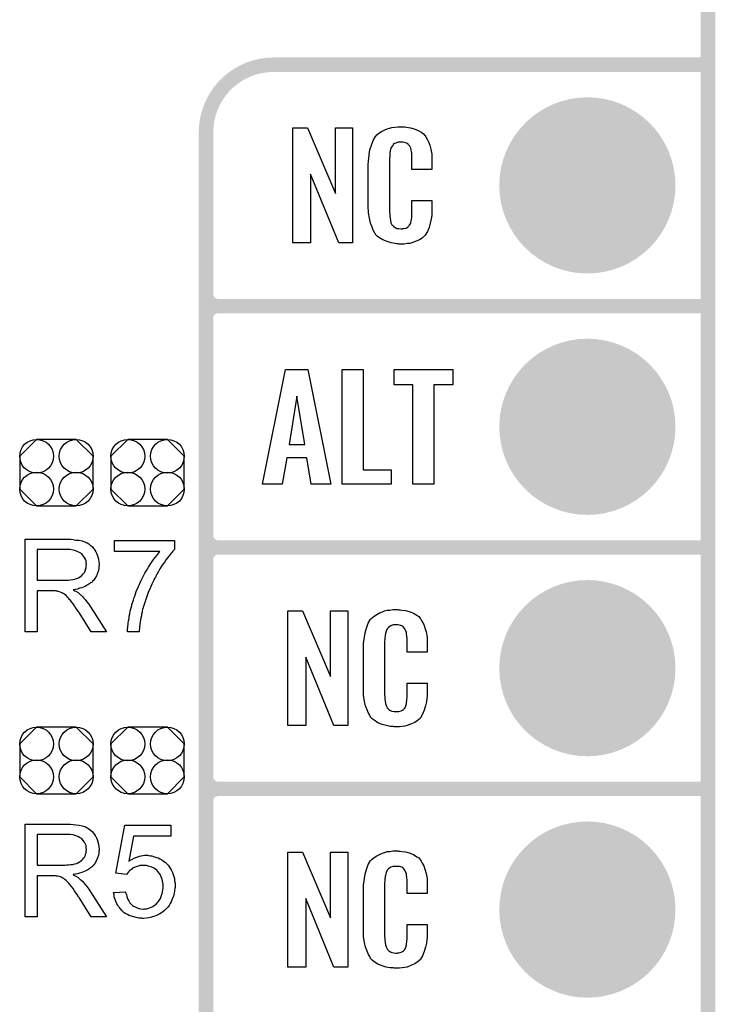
# Model space of a CAD drawing. Extents: x -0.07 to 0.96, y -0.15 to 1.54.
# Tile 9 of 14: x 0.66 to 0.95, y 0.36 to 0.77. Entities that reach past the tile are written whole.
import ezdxf

# ---------------------------------------------------------------- set-up
doc = ezdxf.new("R2010")
doc.units = 0
doc.layers.get('0').update_dxf_attribs({"linetype": 'CONTINUOUS'})
for name, color, linetype in [('gko', 6, 'CONTINUOUS'), ('gto', 2, 'CONTINUOUS'), ('gts', 1, 'CONTINUOUS')]:
    doc.layers.add(name, color=color, linetype=linetype)

# ---------------------------------------------------------------- blocks, each defined once
blk = doc.blocks.new('D35')
at = {"const_width": 0.003}
blk.add_lwpolyline([(-0.0015, 0, 1), (0.0015, 0, 1)], format="xyb", close=True, dxfattribs=at)
blk = doc.blocks.new('D45')
blk.add_lwpolyline([(0.0152, -0.0068), (0.0152, 0.0068), (0.0082, 0.0138), (-0.0082, 0.0138), (-0.0152, 0.0068), (-0.0152, -0.0068), (-0.0082, -0.0138), (0.0082, -0.0138)], close=True)
for centre in [(-0.0082, 0.0068), (0.0082, 0.0068), (-0.0082, -0.0068), (0.0082, -0.0068)]:
    blk.add_circle(centre, 0.007)
blk = doc.blocks.new('D61')
at = {"const_width": 0.0365}
blk.add_lwpolyline([(-0.01825, 0, 1), (0.01825, 0, 1)], format="xyb", close=True, dxfattribs=at)

msp = doc.modelspace()

# ---------------------------------------------------------------- linework, layer by layer
at = {"layer": 'gko', "color": 6, "const_width": 0.006}
msp.add_lwpolyline([(0.95, -0.05), (0.95, 1.45)], dxfattribs=at)
at = {"layer": 'gto', "color": 2, "const_width": 0.006}
for points in [[(0.77, 0.75, 0.414214), (0.742, 0.722)], [(0.742, 0.655, 0.414214), (0.747, 0.65)], [(0.747, 0.65, 0.414214), (0.742, 0.645)], [(0.747, 0.65, 0.414214), (0.742, 0.645)], [(0.742, 0.555, 0.414214), (0.747, 0.55)], [(0.747, 0.55, 0.414214), (0.742, 0.545)], [(0.747, 0.55, 0.414214), (0.742, 0.545)], [(0.742, 0.455, 0.414214), (0.747, 0.45)], [(0.747, 0.45, 0.414214), (0.742, 0.445)], [(0.747, 0.45, 0.414214), (0.742, 0.445)]]:
    msp.add_lwpolyline(points, format="xyb", dxfattribs=at)
for points in [[(0.77, 0.75), (0.77, 0.75)], [(0.77, 0.75), (0.77, 0.75)], [(0.77, 0.75), (0.95, 0.75)], [(0.742, -0.022), (0.742, 0.722)], [(0.742, 0.655), (0.742, 0.655)], [(0.742, 0.655), (0.742, 0.655)], [(0.747, 0.65), (0.747, 0.65)], [(0.747, 0.65), (0.747, 0.65)], [(0.747, 0.65), (0.747, 0.65)], [(0.747, 0.65), (0.747, 0.65)], [(0.747, 0.65), (0.95, 0.65)], [(0.747, 0.65), (0.95, 0.65)], [(0.742, 0.555), (0.742, 0.645)], [(0.742, 0.555), (0.742, 0.555)], [(0.742, 0.555), (0.742, 0.555)], [(0.747, 0.55), (0.747, 0.55)], [(0.747, 0.55), (0.747, 0.55)], [(0.747, 0.55), (0.747, 0.55)], [(0.747, 0.55), (0.747, 0.55)], [(0.747, 0.55), (0.95, 0.55)], [(0.747, 0.55), (0.95, 0.55)], [(0.742, 0.455), (0.742, 0.545)], [(0.742, 0.455), (0.742, 0.455)], [(0.742, 0.455), (0.742, 0.455)], [(0.747, 0.45), (0.747, 0.45)], [(0.747, 0.45), (0.747, 0.45)], [(0.747, 0.45), (0.747, 0.45)], [(0.747, 0.45), (0.747, 0.45)], [(0.747, 0.45), (0.95, 0.45)], [(0.747, 0.45), (0.95, 0.45)], [(0.742, 0.355), (0.742, 0.445)]]:
    msp.add_lwpolyline(points, dxfattribs=at)
at = {"layer": 'gto', "color": 2}
for points in [[(0.8027, 0.6762), (0.797, 0.6762), (0.7853, 0.7046), (0.7853, 0.6762), (0.7779, 0.6762), (0.7779, 0.7238), (0.784, 0.7238), (0.7956, 0.6966), (0.7956, 0.7238), (0.8027, 0.7238), (0.8027, 0.6762)], [(0.8239, 0.7242), (0.8245, 0.7242), (0.8251, 0.7241), (0.8267, 0.7239), (0.8282, 0.7235), (0.8299, 0.7228), (0.8314, 0.7219), (0.8321, 0.7214), (0.8327, 0.7207), (0.8328, 0.7205), (0.8331, 0.7201), (0.8336, 0.7192), (0.8342, 0.7181), (0.8347, 0.7167), (0.8352, 0.715), (0.8356, 0.7129), (0.8356, 0.7106), (0.8356, 0.7066), (0.8273, 0.7066), (0.8273, 0.7107), (0.8273, 0.7108), (0.8273, 0.7111), (0.8273, 0.7116), (0.8273, 0.7121), (0.8272, 0.7134), (0.8271, 0.7141), (0.827, 0.7146), (0.827, 0.7147), (0.827, 0.7149), (0.8268, 0.7154), (0.8264, 0.7163), (0.8258, 0.717), (0.8257, 0.7172), (0.8255, 0.7173), (0.8251, 0.7175), (0.8247, 0.7177), (0.8242, 0.7178), (0.8235, 0.7179), (0.8224, 0.7179), (0.822, 0.7179), (0.8216, 0.7179), (0.8206, 0.7175), (0.8201, 0.7173), (0.8196, 0.7169), (0.8195, 0.7167), (0.8191, 0.7163), (0.8186, 0.7154), (0.8183, 0.7143), (0.8183, 0.7142), (0.8183, 0.7141), (0.8182, 0.7137), (0.8182, 0.7132), (0.8181, 0.7127), (0.8181, 0.7119), (0.818, 0.7111), (0.818, 0.7102), (0.818, 0.6895), (0.818, 0.6894), (0.818, 0.6889), (0.8181, 0.6882), (0.8181, 0.6873), (0.8184, 0.6854), (0.8186, 0.6845), (0.819, 0.6837), (0.8191, 0.6836), (0.8192, 0.6834), (0.8195, 0.6832), (0.8198, 0.6829), (0.8204, 0.6825), (0.821, 0.6822), (0.8219, 0.6821), (0.8228, 0.682), (0.8232, 0.682), (0.8235, 0.6821), (0.8239, 0.6821), (0.8249, 0.6823), (0.8254, 0.6826), (0.8257, 0.6829), (0.8258, 0.6829), (0.8259, 0.6831), (0.8263, 0.6835), (0.8268, 0.6844), (0.827, 0.6854), (0.827, 0.6855), (0.8271, 0.6857), (0.8271, 0.686), (0.8272, 0.6865), (0.8272, 0.687), (0.8273, 0.6878), (0.8273, 0.6886), (0.8273, 0.6895), (0.8273, 0.6938), (0.8356, 0.6938), (0.8356, 0.69), (0.8356, 0.6899), (0.8356, 0.6897), (0.8356, 0.6894), (0.8356, 0.6889), (0.8356, 0.6883), (0.8355, 0.6876), (0.8353, 0.6861), (0.8349, 0.6844), (0.8344, 0.6826), (0.8337, 0.6809), (0.8328, 0.6794), (0.8327, 0.6792), (0.8322, 0.6788), (0.8315, 0.6782), (0.8305, 0.6775), (0.8291, 0.6769), (0.8273, 0.6762), (0.8264, 0.676), (0.8253, 0.6759), (0.8241, 0.6757), (0.822, 0.6757), (0.8216, 0.6758), (0.8209, 0.6758), (0.8203, 0.6759), (0.8187, 0.6762), (0.817, 0.6767), (0.8152, 0.6774), (0.8136, 0.6784), (0.8129, 0.679), (0.8122, 0.6797), (0.8122, 0.6798), (0.8122, 0.6799), (0.812, 0.6802), (0.8118, 0.6805), (0.8113, 0.6814), (0.8108, 0.6827), (0.8101, 0.6844), (0.8097, 0.6864), (0.8093, 0.6887), (0.8092, 0.6914), (0.8092, 0.7083), (0.8092, 0.7084), (0.8092, 0.7087), (0.8092, 0.7091), (0.8093, 0.7096), (0.8093, 0.7103), (0.8094, 0.711), (0.8096, 0.7128), (0.8099, 0.7147), (0.8105, 0.7167), (0.8112, 0.7186), (0.8122, 0.7203), (0.8122, 0.7204), (0.8124, 0.7204), (0.8128, 0.7209), (0.8136, 0.7216), (0.8147, 0.7223), (0.8161, 0.723), (0.8171, 0.7234), (0.818, 0.7237), (0.819, 0.724), (0.8202, 0.7241), (0.8214, 0.7243), (0.8234, 0.7243), (0.8239, 0.7242)], [(0.7937, 0.5762), (0.7856, 0.5762), (0.7838, 0.5871), (0.7755, 0.5871), (0.7735, 0.5762), (0.7654, 0.5762), (0.7749, 0.6238), (0.7842, 0.6238), (0.7937, 0.5762)], [(0.8071, 0.5821), (0.8187, 0.5821), (0.8187, 0.5762), (0.7984, 0.5762), (0.7984, 0.6238), (0.8071, 0.6238), (0.8071, 0.5821)], [(0.8442, 0.6174), (0.8364, 0.6174), (0.8364, 0.5762), (0.8277, 0.5762), (0.8277, 0.6174), (0.8199, 0.6174), (0.8199, 0.6238), (0.8442, 0.6238), (0.8442, 0.6174)], [(0.7796, 0.6127), (0.7764, 0.5927), (0.7829, 0.5927), (0.7796, 0.6127)], [(0.6853, 0.5534), (0.6858, 0.5534), (0.6869, 0.5533), (0.6881, 0.5531), (0.6895, 0.553), (0.6907, 0.5527), (0.6913, 0.5525), (0.6918, 0.5524), (0.6919, 0.5524), (0.6919, 0.5523), (0.6923, 0.5521), (0.6928, 0.5519), (0.6934, 0.5515), (0.694, 0.551), (0.6948, 0.5504), (0.6954, 0.5496), (0.6961, 0.5487), (0.6961, 0.5486), (0.6961, 0.5486), (0.6964, 0.5482), (0.6966, 0.5477), (0.6969, 0.547), (0.6972, 0.5461), (0.6975, 0.5451), (0.6976, 0.5441), (0.6977, 0.5429), (0.6977, 0.5429), (0.6977, 0.5428), (0.6977, 0.5425), (0.6976, 0.5422), (0.6976, 0.5419), (0.6976, 0.5415), (0.6974, 0.5405), (0.697, 0.5394), (0.6966, 0.5383), (0.6959, 0.5371), (0.6955, 0.5365), (0.695, 0.536), (0.695, 0.5359), (0.6949, 0.5359), (0.6948, 0.5357), (0.6945, 0.5355), (0.6942, 0.5353), (0.6939, 0.5351), (0.6935, 0.5348), (0.693, 0.5345), (0.6925, 0.5342), (0.6919, 0.5339), (0.6912, 0.5336), (0.6905, 0.5333), (0.6896, 0.5331), (0.6888, 0.5328), (0.6879, 0.5326), (0.6869, 0.5325), (0.687, 0.5324), (0.6872, 0.5323), (0.6875, 0.5321), (0.688, 0.5319), (0.689, 0.5313), (0.6895, 0.5309), (0.6899, 0.5305), (0.69, 0.5304), (0.6903, 0.5302), (0.6908, 0.5297), (0.6913, 0.5292), (0.6919, 0.5284), (0.6926, 0.5275), (0.6934, 0.5265), (0.6941, 0.5254), (0.7007, 0.515), (0.6944, 0.515), (0.6894, 0.523), (0.6894, 0.523), (0.6893, 0.5232), (0.6891, 0.5233), (0.689, 0.5235), (0.6886, 0.5242), (0.6881, 0.5249), (0.6875, 0.5258), (0.6869, 0.5267), (0.6863, 0.5275), (0.6857, 0.5283), (0.6856, 0.5283), (0.6855, 0.5285), (0.6852, 0.5289), (0.6848, 0.5293), (0.684, 0.5301), (0.6835, 0.5305), (0.6831, 0.5308), (0.683, 0.5309), (0.6829, 0.5309), (0.6827, 0.531), (0.6824, 0.5312), (0.682, 0.5314), (0.6817, 0.5315), (0.6808, 0.5318), (0.6807, 0.5318), (0.6806, 0.5319), (0.6804, 0.5319), (0.6801, 0.5319), (0.6797, 0.532), (0.6793, 0.532), (0.6787, 0.532), (0.6721, 0.532), (0.6721, 0.515), (0.667, 0.515), (0.667, 0.5534), (0.6848, 0.5534), (0.6853, 0.5534)], [(0.7289, 0.5492), (0.7289, 0.5491), (0.7288, 0.549), (0.7285, 0.5488), (0.7283, 0.5485), (0.728, 0.5481), (0.7276, 0.5476), (0.7271, 0.5471), (0.7266, 0.5464), (0.7261, 0.5457), (0.7255, 0.545), (0.7249, 0.5441), (0.7243, 0.5432), (0.7236, 0.5422), (0.7229, 0.5411), (0.7223, 0.54), (0.7216, 0.5388), (0.7216, 0.5388), (0.7214, 0.5385), (0.7213, 0.5382), (0.721, 0.5377), (0.7207, 0.5371), (0.7204, 0.5364), (0.72, 0.5356), (0.7196, 0.5348), (0.7192, 0.5338), (0.7187, 0.5328), (0.7182, 0.5317), (0.7178, 0.5305), (0.7169, 0.5281), (0.7161, 0.5255), (0.7161, 0.5255), (0.716, 0.5253), (0.716, 0.525), (0.7158, 0.5247), (0.7157, 0.5243), (0.7156, 0.5237), (0.7155, 0.5231), (0.7153, 0.5224), (0.7152, 0.5217), (0.715, 0.5208), (0.7147, 0.5191), (0.7145, 0.5171), (0.7143, 0.515), (0.7095, 0.515), (0.7095, 0.5151), (0.7095, 0.5152), (0.7095, 0.5154), (0.7095, 0.5158), (0.7095, 0.5162), (0.7096, 0.5168), (0.7096, 0.5174), (0.7097, 0.5181), (0.7098, 0.5188), (0.7099, 0.5196), (0.7101, 0.5206), (0.7102, 0.5215), (0.7104, 0.5225), (0.7106, 0.5236), (0.7112, 0.5259), (0.7112, 0.5259), (0.7112, 0.5262), (0.7113, 0.5265), (0.7115, 0.527), (0.7117, 0.5275), (0.7119, 0.5282), (0.7121, 0.529), (0.7125, 0.5298), (0.7128, 0.5308), (0.7131, 0.5317), (0.714, 0.5338), (0.715, 0.536), (0.7161, 0.5383), (0.7161, 0.5383), (0.7162, 0.5385), (0.7164, 0.5388), (0.7166, 0.5393), (0.7169, 0.5398), (0.7173, 0.5404), (0.7177, 0.541), (0.7181, 0.5418), (0.7192, 0.5434), (0.7203, 0.545), (0.7216, 0.5467), (0.7229, 0.5484), (0.7041, 0.5484), (0.7041, 0.5529), (0.7289, 0.5529), (0.7289, 0.5492)], [(0.6842, 0.5491), (0.6721, 0.5491), (0.6721, 0.5364), (0.6835, 0.5364), (0.6842, 0.5365), (0.685, 0.5365), (0.6859, 0.5366), (0.6868, 0.5367), (0.6876, 0.5369), (0.6884, 0.5371), (0.6885, 0.5371), (0.6888, 0.5373), (0.6891, 0.5374), (0.6895, 0.5376), (0.69, 0.538), (0.6905, 0.5384), (0.691, 0.5389), (0.6914, 0.5394), (0.6915, 0.5395), (0.6916, 0.5397), (0.6918, 0.54), (0.692, 0.5405), (0.6921, 0.541), (0.6923, 0.5415), (0.6924, 0.5422), (0.6925, 0.5429), (0.6925, 0.5429), (0.6925, 0.543), (0.6924, 0.5433), (0.6924, 0.5438), (0.6923, 0.5445), (0.692, 0.5451), (0.6916, 0.5459), (0.6911, 0.5466), (0.6905, 0.5474), (0.6904, 0.5474), (0.6901, 0.5476), (0.6896, 0.5479), (0.6889, 0.5482), (0.6881, 0.5486), (0.687, 0.5489), (0.6857, 0.5491), (0.6842, 0.5491)], [(0.8007, 0.4762), (0.795, 0.4762), (0.7833, 0.5046), (0.7833, 0.4762), (0.7759, 0.4762), (0.7759, 0.5238), (0.782, 0.5238), (0.7936, 0.4966), (0.7936, 0.5238), (0.8007, 0.5238), (0.8007, 0.4762)], [(0.8219, 0.5242), (0.8225, 0.5242), (0.8231, 0.5241), (0.8247, 0.5239), (0.8262, 0.5235), (0.8279, 0.5228), (0.8294, 0.5219), (0.8301, 0.5214), (0.8307, 0.5207), (0.8308, 0.5205), (0.8311, 0.5201), (0.8316, 0.5192), (0.8322, 0.5181), (0.8327, 0.5167), (0.8332, 0.515), (0.8336, 0.5129), (0.8336, 0.5106), (0.8336, 0.5066), (0.8253, 0.5066), (0.8253, 0.5107), (0.8253, 0.5108), (0.8253, 0.5111), (0.8253, 0.5116), (0.8253, 0.5121), (0.8252, 0.5134), (0.8251, 0.5141), (0.825, 0.5146), (0.825, 0.5147), (0.825, 0.5149), (0.8248, 0.5154), (0.8244, 0.5163), (0.8238, 0.517), (0.8237, 0.5172), (0.8235, 0.5173), (0.8231, 0.5175), (0.8227, 0.5177), (0.8222, 0.5178), (0.8215, 0.5179), (0.8204, 0.5179), (0.82, 0.5179), (0.8196, 0.5179), (0.8186, 0.5175), (0.8181, 0.5173), (0.8176, 0.5169), (0.8175, 0.5167), (0.8171, 0.5163), (0.8166, 0.5154), (0.8163, 0.5143), (0.8163, 0.5142), (0.8163, 0.5141), (0.8162, 0.5137), (0.8162, 0.5132), (0.8161, 0.5127), (0.8161, 0.5119), (0.816, 0.5111), (0.816, 0.5102), (0.816, 0.4895), (0.816, 0.4894), (0.816, 0.4889), (0.8161, 0.4882), (0.8161, 0.4873), (0.8164, 0.4854), (0.8166, 0.4845), (0.817, 0.4837), (0.8171, 0.4836), (0.8172, 0.4834), (0.8175, 0.4832), (0.8178, 0.4829), (0.8184, 0.4825), (0.819, 0.4822), (0.8199, 0.4821), (0.8208, 0.482), (0.8212, 0.482), (0.8215, 0.4821), (0.8219, 0.4821), (0.8229, 0.4823), (0.8234, 0.4826), (0.8238, 0.4829), (0.8238, 0.4829), (0.8239, 0.4831), (0.8243, 0.4835), (0.8248, 0.4844), (0.825, 0.4854), (0.825, 0.4855), (0.8251, 0.4857), (0.8251, 0.486), (0.8252, 0.4865), (0.8252, 0.487), (0.8253, 0.4878), (0.8253, 0.4886), (0.8253, 0.4895), (0.8253, 0.4938), (0.8336, 0.4938), (0.8336, 0.49), (0.8336, 0.4899), (0.8336, 0.4897), (0.8336, 0.4894), (0.8336, 0.4889), (0.8336, 0.4883), (0.8335, 0.4876), (0.8333, 0.4861), (0.8329, 0.4844), (0.8324, 0.4826), (0.8317, 0.4809), (0.8308, 0.4794), (0.8307, 0.4792), (0.8302, 0.4788), (0.8295, 0.4782), (0.8285, 0.4775), (0.8271, 0.4769), (0.8253, 0.4762), (0.8244, 0.476), (0.8233, 0.4759), (0.8221, 0.4757), (0.82, 0.4757), (0.8196, 0.4758), (0.8189, 0.4758), (0.8183, 0.4759), (0.8167, 0.4762), (0.815, 0.4767), (0.8132, 0.4774), (0.8116, 0.4784), (0.8109, 0.479), (0.8102, 0.4797), (0.8102, 0.4798), (0.8102, 0.4799), (0.81, 0.4802), (0.8098, 0.4805), (0.8093, 0.4814), (0.8088, 0.4827), (0.8081, 0.4844), (0.8077, 0.4864), (0.8073, 0.4887), (0.8072, 0.4914), (0.8072, 0.5083), (0.8072, 0.5084), (0.8072, 0.5087), (0.8072, 0.5091), (0.8073, 0.5096), (0.8073, 0.5103), (0.8074, 0.511), (0.8076, 0.5128), (0.8079, 0.5147), (0.8085, 0.5166), (0.8092, 0.5186), (0.8102, 0.5203), (0.8102, 0.5203), (0.8104, 0.5204), (0.8108, 0.5209), (0.8116, 0.5216), (0.8127, 0.5223), (0.8141, 0.523), (0.8151, 0.5234), (0.816, 0.5237), (0.817, 0.524), (0.8182, 0.5241), (0.8194, 0.5243), (0.8214, 0.5243), (0.8219, 0.5242)], [(0.6853, 0.4354), (0.6858, 0.4354), (0.6869, 0.4353), (0.6881, 0.4351), (0.6895, 0.435), (0.6907, 0.4347), (0.6913, 0.4345), (0.6918, 0.4344), (0.6919, 0.4344), (0.6919, 0.4343), (0.6923, 0.4341), (0.6928, 0.4339), (0.6934, 0.4335), (0.694, 0.433), (0.6948, 0.4324), (0.6954, 0.4316), (0.6961, 0.4307), (0.6961, 0.4306), (0.6961, 0.4306), (0.6964, 0.4302), (0.6966, 0.4297), (0.6969, 0.429), (0.6972, 0.4281), (0.6975, 0.4271), (0.6976, 0.4261), (0.6977, 0.4249), (0.6977, 0.4249), (0.6977, 0.4248), (0.6977, 0.4245), (0.6976, 0.4243), (0.6976, 0.4239), (0.6976, 0.4235), (0.6974, 0.4225), (0.697, 0.4214), (0.6966, 0.4203), (0.6959, 0.4191), (0.6955, 0.4185), (0.695, 0.418), (0.695, 0.4179), (0.6949, 0.4179), (0.6948, 0.4177), (0.6945, 0.4175), (0.6942, 0.4173), (0.6939, 0.4171), (0.6935, 0.4168), (0.693, 0.4165), (0.6925, 0.4162), (0.6919, 0.4159), (0.6912, 0.4156), (0.6905, 0.4153), (0.6896, 0.4151), (0.6888, 0.4148), (0.6879, 0.4146), (0.6869, 0.4145), (0.687, 0.4144), (0.6872, 0.4143), (0.6875, 0.4141), (0.688, 0.4139), (0.689, 0.4133), (0.6895, 0.4129), (0.6899, 0.4125), (0.69, 0.4124), (0.6903, 0.4122), (0.6908, 0.4117), (0.6913, 0.4112), (0.6919, 0.4104), (0.6926, 0.4095), (0.6934, 0.4085), (0.6941, 0.4074), (0.7007, 0.397), (0.6944, 0.397), (0.6894, 0.405), (0.6894, 0.405), (0.6893, 0.4052), (0.6891, 0.4053), (0.689, 0.4055), (0.6886, 0.4062), (0.6881, 0.4069), (0.6875, 0.4078), (0.6869, 0.4087), (0.6863, 0.4095), (0.6857, 0.4103), (0.6856, 0.4103), (0.6855, 0.4105), (0.6852, 0.4109), (0.6848, 0.4113), (0.684, 0.4121), (0.6835, 0.4125), (0.6831, 0.4128), (0.683, 0.4129), (0.6829, 0.4129), (0.6827, 0.413), (0.6824, 0.4132), (0.682, 0.4134), (0.6817, 0.4135), (0.6808, 0.4138), (0.6807, 0.4138), (0.6806, 0.4139), (0.6804, 0.4139), (0.6801, 0.4139), (0.6797, 0.414), (0.6793, 0.414), (0.6787, 0.414), (0.6721, 0.414), (0.6721, 0.397), (0.667, 0.397), (0.667, 0.4354), (0.6848, 0.4354), (0.6853, 0.4354)], [(0.7274, 0.4304), (0.712, 0.4304), (0.71, 0.42), (0.71, 0.4201), (0.7101, 0.4201), (0.7103, 0.4203), (0.7106, 0.4204), (0.7109, 0.4206), (0.7113, 0.4208), (0.7122, 0.4213), (0.7133, 0.4217), (0.7145, 0.4221), (0.7158, 0.4224), (0.7165, 0.4225), (0.7177, 0.4225), (0.7181, 0.4224), (0.7185, 0.4224), (0.719, 0.4223), (0.7196, 0.4222), (0.7202, 0.422), (0.7215, 0.4216), (0.7222, 0.4214), (0.7229, 0.421), (0.7237, 0.4206), (0.7244, 0.4201), (0.7251, 0.4196), (0.7257, 0.419), (0.7258, 0.4189), (0.7259, 0.4188), (0.7261, 0.4186), (0.7263, 0.4184), (0.7266, 0.418), (0.7268, 0.4176), (0.7272, 0.4171), (0.7275, 0.4165), (0.7278, 0.4159), (0.7281, 0.4153), (0.7284, 0.4145), (0.7287, 0.4137), (0.7289, 0.4129), (0.729, 0.4119), (0.7292, 0.411), (0.7292, 0.41), (0.7292, 0.4099), (0.7292, 0.4098), (0.7292, 0.4095), (0.7292, 0.4091), (0.7291, 0.4087), (0.729, 0.4082), (0.7289, 0.4075), (0.7288, 0.4069), (0.7285, 0.4055), (0.7279, 0.404), (0.7276, 0.4032), (0.7272, 0.4025), (0.7267, 0.4017), (0.7262, 0.401), (0.7261, 0.4009), (0.726, 0.4008), (0.7258, 0.4006), (0.7255, 0.4003), (0.7251, 0.3999), (0.7247, 0.3995), (0.7241, 0.3991), (0.7235, 0.3987), (0.7228, 0.3982), (0.7221, 0.3978), (0.7212, 0.3974), (0.7203, 0.3971), (0.7194, 0.3968), (0.7183, 0.3966), (0.7172, 0.3964), (0.7161, 0.3963), (0.7156, 0.3963), (0.7152, 0.3964), (0.7147, 0.3964), (0.7142, 0.3965), (0.7136, 0.3966), (0.713, 0.3967), (0.7116, 0.3971), (0.7102, 0.3976), (0.7095, 0.3979), (0.7088, 0.3983), (0.7081, 0.3987), (0.7075, 0.3992), (0.7074, 0.3993), (0.7073, 0.3993), (0.7072, 0.3996), (0.707, 0.3998), (0.7067, 0.4001), (0.7064, 0.4004), (0.7061, 0.4008), (0.7058, 0.4013), (0.7055, 0.4018), (0.7051, 0.4024), (0.7045, 0.4038), (0.704, 0.4053), (0.7039, 0.4062), (0.7037, 0.407), (0.7087, 0.4074), (0.7087, 0.4074), (0.7087, 0.4073), (0.7087, 0.4071), (0.7088, 0.4068), (0.709, 0.4062), (0.7092, 0.4054), (0.7095, 0.4045), (0.71, 0.4036), (0.7105, 0.4028), (0.7112, 0.402), (0.7113, 0.4019), (0.7115, 0.4017), (0.712, 0.4014), (0.7126, 0.4011), (0.7132, 0.4008), (0.7141, 0.4005), (0.715, 0.4003), (0.7161, 0.4002), (0.7164, 0.4002), (0.7166, 0.4003), (0.7173, 0.4003), (0.7181, 0.4006), (0.719, 0.4008), (0.7199, 0.4013), (0.7209, 0.4019), (0.7214, 0.4023), (0.7218, 0.4028), (0.7219, 0.4028), (0.7219, 0.4029), (0.7221, 0.4031), (0.7222, 0.4032), (0.7226, 0.4038), (0.7231, 0.4046), (0.7234, 0.4055), (0.7238, 0.4067), (0.7241, 0.4081), (0.7242, 0.4088), (0.7242, 0.4096), (0.7242, 0.4097), (0.7242, 0.4098), (0.7242, 0.41), (0.7242, 0.4103), (0.7242, 0.4106), (0.7241, 0.411), (0.7239, 0.4119), (0.7237, 0.4129), (0.7233, 0.414), (0.7227, 0.415), (0.7219, 0.4159), (0.7219, 0.416), (0.7218, 0.416), (0.7216, 0.4163), (0.7211, 0.4167), (0.7204, 0.4171), (0.7195, 0.4175), (0.7185, 0.4179), (0.7173, 0.4182), (0.7167, 0.4183), (0.7156, 0.4183), (0.7152, 0.4183), (0.7146, 0.4182), (0.714, 0.418), (0.7133, 0.4179), (0.7126, 0.4176), (0.7118, 0.4173), (0.7118, 0.4172), (0.7116, 0.4171), (0.7112, 0.4168), (0.7108, 0.4165), (0.7103, 0.4161), (0.7099, 0.4156), (0.7094, 0.4151), (0.709, 0.4145), (0.7046, 0.4151), (0.7083, 0.4349), (0.7274, 0.4349), (0.7274, 0.4304)], [(0.6842, 0.4311), (0.6721, 0.4311), (0.6721, 0.4184), (0.6835, 0.4184), (0.6842, 0.4185), (0.685, 0.4185), (0.6859, 0.4186), (0.6868, 0.4187), (0.6876, 0.4189), (0.6884, 0.4191), (0.6885, 0.4191), (0.6888, 0.4193), (0.6891, 0.4194), (0.6895, 0.4196), (0.69, 0.42), (0.6905, 0.4204), (0.691, 0.4209), (0.6914, 0.4214), (0.6915, 0.4215), (0.6916, 0.4217), (0.6918, 0.422), (0.692, 0.4225), (0.6921, 0.423), (0.6923, 0.4235), (0.6924, 0.4242), (0.6925, 0.4249), (0.6925, 0.4249), (0.6925, 0.425), (0.6924, 0.4253), (0.6924, 0.4258), (0.6923, 0.4265), (0.692, 0.4271), (0.6916, 0.4279), (0.6911, 0.4286), (0.6905, 0.4294), (0.6904, 0.4294), (0.6901, 0.4296), (0.6896, 0.4299), (0.6889, 0.4302), (0.6881, 0.4306), (0.687, 0.4309), (0.6857, 0.4311), (0.6842, 0.4311)], [(0.8219, 0.4242), (0.8225, 0.4242), (0.8231, 0.4241), (0.8247, 0.4239), (0.8262, 0.4235), (0.8279, 0.4228), (0.8294, 0.4219), (0.8301, 0.4214), (0.8307, 0.4207), (0.8308, 0.4205), (0.8311, 0.4201), (0.8316, 0.4192), (0.8322, 0.4181), (0.8327, 0.4167), (0.8332, 0.415), (0.8336, 0.4129), (0.8336, 0.4106), (0.8336, 0.4066), (0.8253, 0.4066), (0.8253, 0.4107), (0.8253, 0.4108), (0.8253, 0.4111), (0.8253, 0.4116), (0.8253, 0.4121), (0.8252, 0.4134), (0.8251, 0.4141), (0.825, 0.4146), (0.825, 0.4147), (0.825, 0.4149), (0.8248, 0.4154), (0.8244, 0.4163), (0.8238, 0.417), (0.8237, 0.4172), (0.8235, 0.4173), (0.8231, 0.4175), (0.8227, 0.4177), (0.8222, 0.4178), (0.8215, 0.4179), (0.8204, 0.4179), (0.82, 0.4179), (0.8196, 0.4179), (0.8186, 0.4175), (0.8181, 0.4173), (0.8176, 0.4169), (0.8175, 0.4167), (0.8171, 0.4163), (0.8166, 0.4154), (0.8163, 0.4143), (0.8163, 0.4142), (0.8163, 0.4141), (0.8162, 0.4137), (0.8162, 0.4132), (0.8161, 0.4127), (0.8161, 0.4119), (0.816, 0.4111), (0.816, 0.4102), (0.816, 0.3895), (0.816, 0.3894), (0.816, 0.3889), (0.8161, 0.3882), (0.8161, 0.3873), (0.8164, 0.3854), (0.8166, 0.3845), (0.817, 0.3837), (0.8171, 0.3836), (0.8172, 0.3834), (0.8175, 0.3832), (0.8178, 0.3829), (0.8184, 0.3825), (0.819, 0.3822), (0.8199, 0.3821), (0.8208, 0.382), (0.8212, 0.382), (0.8215, 0.3821), (0.8219, 0.3821), (0.8229, 0.3823), (0.8234, 0.3826), (0.8238, 0.3829), (0.8238, 0.3829), (0.8239, 0.3831), (0.8243, 0.3835), (0.8248, 0.3844), (0.825, 0.3854), (0.825, 0.3855), (0.8251, 0.3857), (0.8251, 0.386), (0.8252, 0.3865), (0.8252, 0.387), (0.8253, 0.3878), (0.8253, 0.3886), (0.8253, 0.3895), (0.8253, 0.3938), (0.8336, 0.3938), (0.8336, 0.39), (0.8336, 0.3899), (0.8336, 0.3897), (0.8336, 0.3894), (0.8336, 0.3889), (0.8336, 0.3883), (0.8335, 0.3876), (0.8333, 0.3861), (0.8329, 0.3844), (0.8324, 0.3826), (0.8317, 0.3809), (0.8308, 0.3794), (0.8307, 0.3792), (0.8302, 0.3788), (0.8295, 0.3782), (0.8285, 0.3775), (0.8271, 0.3769), (0.8253, 0.3762), (0.8244, 0.376), (0.8233, 0.3759), (0.8221, 0.3757), (0.82, 0.3757), (0.8196, 0.3758), (0.8189, 0.3758), (0.8183, 0.3759), (0.8167, 0.3762), (0.815, 0.3767), (0.8132, 0.3774), (0.8116, 0.3784), (0.8109, 0.379), (0.8102, 0.3797), (0.8102, 0.3798), (0.8102, 0.3799), (0.81, 0.3802), (0.8098, 0.3805), (0.8093, 0.3814), (0.8088, 0.3827), (0.8081, 0.3844), (0.8077, 0.3864), (0.8073, 0.3887), (0.8072, 0.3914), (0.8072, 0.4083), (0.8072, 0.4084), (0.8072, 0.4087), (0.8072, 0.4091), (0.8073, 0.4096), (0.8073, 0.4103), (0.8074, 0.411), (0.8076, 0.4128), (0.8079, 0.4147), (0.8085, 0.4166), (0.8092, 0.4186), (0.8102, 0.4203), (0.8102, 0.4203), (0.8104, 0.4204), (0.8108, 0.4209), (0.8116, 0.4216), (0.8127, 0.4223), (0.8141, 0.423), (0.8151, 0.4234), (0.816, 0.4237), (0.817, 0.424), (0.8182, 0.4241), (0.8194, 0.4243), (0.8214, 0.4243), (0.8219, 0.4242)], [(0.8007, 0.3762), (0.795, 0.3762), (0.7833, 0.4046), (0.7833, 0.3762), (0.7759, 0.3762), (0.7759, 0.4238), (0.782, 0.4238), (0.7936, 0.3966), (0.7936, 0.4238), (0.8007, 0.4238), (0.8007, 0.3762)]]:
    msp.add_lwpolyline(points, dxfattribs=at)

# ---------------------------------------------------------------- block references
at = {"layer": 'gto'}
for p in [(0.77, 0.75), (0.77, 0.75), (0.77, 0.75), (0.77, 0.75), (0.95, 0.75), (0.742, 0.722), (0.742, 0.722), (0.742, 0.655), (0.742, 0.655), (0.742, 0.655), (0.747, 0.65), (0.747, 0.65), (0.747, 0.65), (0.747, 0.65), (0.747, 0.65), (0.747, 0.65), (0.747, 0.65), (0.747, 0.65), (0.747, 0.65), (0.95, 0.65), (0.95, 0.65), (0.742, 0.645), (0.742, 0.645), (0.742, 0.645), (0.742, 0.555), (0.742, 0.555), (0.742, 0.555), (0.742, 0.555), (0.747, 0.55), (0.747, 0.55), (0.747, 0.55), (0.747, 0.55), (0.747, 0.55), (0.747, 0.55), (0.747, 0.55), (0.747, 0.55), (0.747, 0.55), (0.95, 0.55), (0.95, 0.55), (0.742, 0.545), (0.742, 0.545), (0.742, 0.545), (0.742, 0.455), (0.742, 0.455), (0.742, 0.455), (0.742, 0.455), (0.747, 0.45), (0.747, 0.45), (0.747, 0.45), (0.747, 0.45), (0.747, 0.45), (0.747, 0.45), (0.747, 0.45), (0.747, 0.45), (0.747, 0.45), (0.95, 0.45), (0.95, 0.45), (0.742, 0.445), (0.742, 0.445), (0.742, 0.445)]:
    msp.add_blockref('D35', p, dxfattribs=at)
at = {"layer": 'gts'}
for name, p in [('D61', (0.9, 0.7)), ('D61', (0.9, 0.6)), ('D45', (0.68, 0.581)), ('D45', (0.7178, 0.581)), ('D61', (0.9, 0.5)), ('D45', (0.68, 0.4618)), ('D45', (0.7178, 0.4618)), ('D61', (0.9, 0.4))]:
    msp.add_blockref(name, p, dxfattribs=at)

doc.saveas('drawing.dxf')
